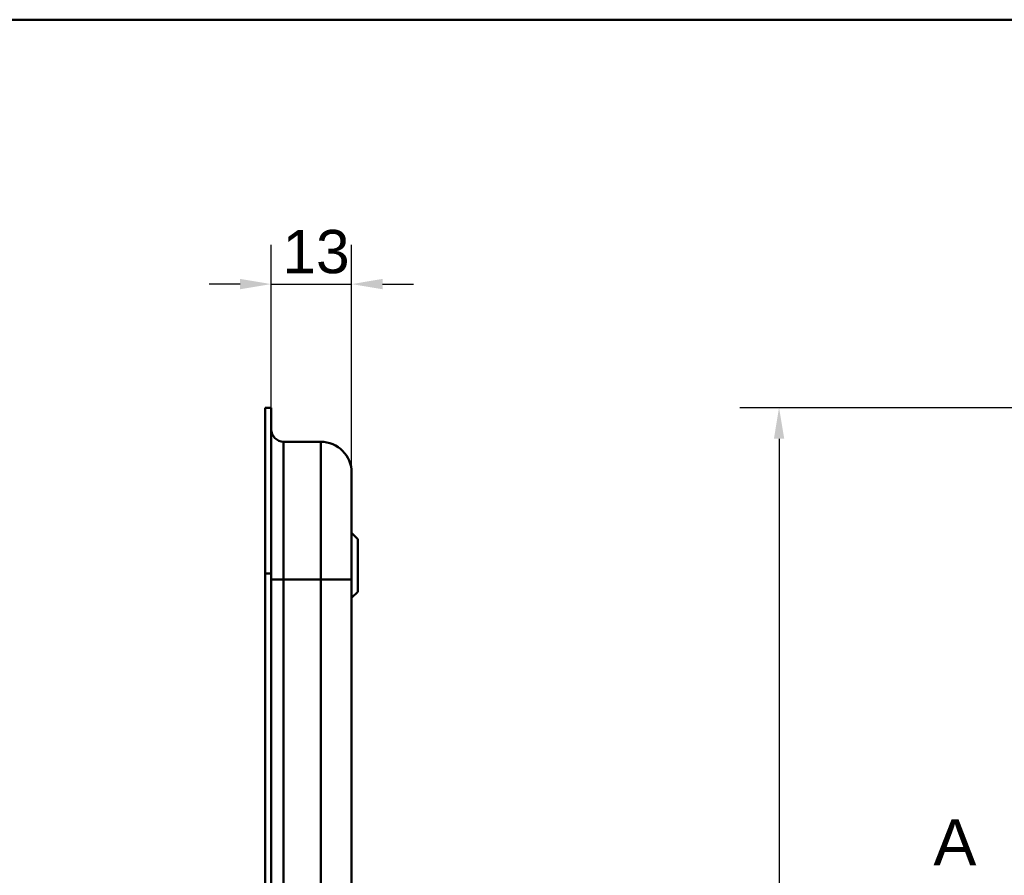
# Model space of a CAD drawing. Header units: millimetres. Extents: x 20 to 833, y 20 to 574.
# Tile 17 of 20: x 380 to 539, y 436 to 574. Entities that reach past the tile are written whole.
import ezdxf

# ---------------------------------------------------------------- set-up
doc = ezdxf.new("R2010")
doc.units = ezdxf.units.MM
doc.header["$LTSCALE"] = 2
for name, color, linetype, lineweight in [('Bemaßungen(DIN)', 7, 'Continuous', 25), ('Schnittansichtslinien(DIN)', 7, 'Continuous', 70), ('Sichtbare Kanten(DIN)', 7, 'Continuous', 50), ('Sichtbare tangentiale Kanten(DIN)', 7, 'Continuous', 50), ('Skizziergeometrie(DIN)', 7, 'Continuous', 50)]:
    doc.layers.add(name, color=color, linetype=linetype, lineweight=lineweight)
doc.styles.add('Aktuell-DINGroßer Text', font='arial.ttf')
doc.styles.add('STANDARD-DIN~0', font='arial.ttf')
doc.dimstyles.new('CAD-LAN', dxfattribs={"dimscale": 2, "dimtxt": 3.5, "dimasz": 2.5, "dimexe": 3.175, "dimexo": 0, "dimgap": 0.8, "dimtad": 1, "dimrnd": 1e-08, "dimtxsty": 'STANDARD-DIN~0', "dimcen": 0.09, "dimdle": 10, "dimclrd": 250, "dimclre": 250, "dimclrt": 250, "dimadec": 0, "dimazin": 2, "dimtfac": 1, "dimtmove": 0, "dimatfit": 3, "dimfxl": 1, "dimtolj": 1, "dimtzin": 0, "dimlwd": 25, "dimlwe": 25, "dimarcsym": 0})

# ---------------------------------------------------------------- blocks, each defined once
blk = doc.blocks.new('Ränder Standardrahmen')
at = {"layer": 'Skizziergeometrie(DIN)', "flags": 128}
blk.add_lwpolyline([(10, 10), (10, 287), (410, 287), (410, 10), (10, 10)], dxfattribs=at)
blk = doc.blocks.new('*D19')
at = {"layer": 'Bemaßungen(DIN)', "color": 250, "linetype": 'Continuous', "lineweight": 25, "true_color": 0x3f3f3f, "transparency": 16777216}
for p, q in [((420.48, 511.24), (420.48, 537.59)), ((433.51, 500.74), (433.51, 537.59)), ((415.48, 531.24), (410.48, 531.24)), ((420.48, 531.24), (433.51, 531.24)), ((438.51, 531.24), (443.51, 531.24))]:
    blk.add_line(p, q, dxfattribs=at)
at = {"layer": 'Bemaßungen(DIN)', "color": 250, "linetype": 'Continuous', "true_color": 0x3f3f3f, "transparency": 16777216}
for points in [[(415.48, 532.08), (415.48, 530.41), (420.48, 531.24)], [(438.51, 532.08), (438.51, 530.41), (433.51, 531.24)]]:
    blk.add_solid(points, dxfattribs=at)
at = {"layer": 'Defpoints', "color": 0, "linetype": 'Continuous', "transparency": 16777216}
for p in [(433.51, 531.24), (420.48, 511.24), (433.51, 500.74)]:
    blk.add_point(p, dxfattribs=at)
at = {"layer": 'Bemaßungen(DIN)', "color": 250, "linetype": 'Continuous', "lineweight": 25, "true_color": 0x3f3f3f, "transparency": 16777216, "insert": (422.31, 540), "char_height": 7, "attachment_point": 1, "style": 'STANDARD-DIN~0'}
blk.add_mtext('\\A1;13', dxfattribs=at)
blk = doc.blocks.new('*D21')
at = {"layer": 'Bemaßungen(DIN)', "color": 250, "linetype": 'Continuous', "lineweight": 25, "true_color": 0x3f3f3f, "transparency": 16777216}
for p, q in [((570.63, 511.24), (496.28, 511.24)), ((502.63, 506.24), (502.63, 271.24)), ((570.63, 266.24), (496.28, 266.24))]:
    blk.add_line(p, q, dxfattribs=at)
at = {"layer": 'Bemaßungen(DIN)', "color": 250, "linetype": 'Continuous', "true_color": 0x3f3f3f, "transparency": 16777216}
for points in [[(501.8, 506.24), (503.47, 506.24), (502.63, 511.24)], [(501.8, 271.24), (503.47, 271.24), (502.63, 266.24)]]:
    blk.add_solid(points, dxfattribs=at)
at = {"layer": 'Defpoints', "color": 0, "linetype": 'Continuous', "transparency": 16777216}
for p in [(570.63, 511.24), (502.63, 266.24), (570.63, 266.24)]:
    blk.add_point(p, dxfattribs=at)
at = {"layer": 'Bemaßungen(DIN)', "color": 250, "linetype": 'Continuous', "lineweight": 25, "true_color": 0x3f3f3f, "transparency": 16777216, "insert": (493.88, 380.92), "char_height": 7, "attachment_point": 1, "rotation": 90, "style": 'STANDARD-DIN~0'}
blk.add_mtext('\\A1;245', dxfattribs=at)
blk = doc.blocks.new('2DTransSchnitt0')
at = {"layer": 'Schnittansichtslinien(DIN)', "insert": (263.795, 218.619), "char_height": 3.734, "attachment_point": 7, "style": 'Aktuell-DINGroßer Text'}
blk.add_mtext('A', dxfattribs=at)

msp = doc.modelspace()

# ---------------------------------------------------------------- linework, layer by layer
at = {"layer": 'Sichtbare Kanten(DIN)'}
for p, q in [((419.51, 484.459), (419.51, 511.243)), ((419.51, 511.243), (420.48, 511.243)), ((420.48, 511.243), (420.48, 484.459)), ((420.51, 510.243), (420.48, 510.243)), ((420.51, 510.243), (420.51, 484.459)), ((422.51, 505.743), (428.51, 505.743)), ((434.51, 489.993), (433.51, 490.993)), ((434.51, 489.993), (434.51, 481.493)), ((419.51, 293.027), (419.51, 484.459)), ((420.48, 484.459), (420.48, 293.027)), ((420.51, 484.459), (420.51, 293.027)), ((433.51, 294.027), (433.51, 483.459)), ((434.51, 481.493), (433.51, 480.493))]:
    msp.add_line(p, q, dxfattribs=at)
for points in [[(420.51, 507.743), (420.51, 506.638), (421.405, 505.743), (422.51, 505.743)], [(428.51, 505.743), (431.271, 505.743), (433.51, 503.504), (433.51, 500.743)]]:
    msp.add_open_spline(points, degree=3, dxfattribs=at)
msp.add_open_spline([(433.51, 483.459), (433.51, 483.7), (433.51, 483.94), (433.51, 484.181), (433.51, 484.329), (433.51, 484.477), (433.51, 484.624), (433.51, 484.698), (433.51, 484.772), (433.51, 484.846), (433.51, 484.92), (433.51, 484.993), (433.51, 485.067), (433.51, 485.141), (433.51, 485.215), (433.51, 485.289), (433.51, 485.601), (433.51, 485.915), (433.51, 486.234), (433.51, 486.546), (433.51, 486.848), (433.51, 487.16), (433.51, 487.167), (433.51, 487.174), (433.51, 487.182), (433.51, 487.808), (433.51, 488.41), (433.51, 489.008), (433.51, 489.017), (433.51, 489.025), (433.51, 489.034), (433.51, 489.628), (433.51, 490.22), (433.51, 490.8), (433.51, 490.804), (433.51, 490.808), (433.51, 490.812), (433.51, 491.393), (433.51, 491.966), (433.51, 492.518), (433.51, 493.071), (433.51, 493.61), (433.51, 494.123), (433.51, 494.638), (433.51, 495.132), (433.51, 495.596), (433.51, 496.062), (433.51, 496.502), (433.51, 496.908), (433.51, 497.315), (433.51, 497.691), (433.51, 498.031), (433.51, 498.373), (433.51, 498.681), (433.51, 498.953), (433.51, 499.225), (433.51, 499.463), (433.51, 499.665), (433.51, 499.666), (433.51, 499.668), (433.51, 499.669), (433.51, 499.869), (433.51, 500.036), (433.51, 500.172), (433.51, 500.174), (433.51, 500.175), (433.51, 500.176), (433.51, 500.31), (433.51, 500.414), (433.51, 500.494), (433.51, 500.495), (433.51, 500.496), (433.51, 500.497), (433.51, 500.575), (433.51, 500.63), (433.51, 500.667), (433.51, 500.668), (433.51, 500.668), (433.51, 500.669), (433.51, 500.687), (433.51, 500.7), (433.51, 500.711), (433.51, 500.722), (433.51, 500.729), (433.51, 500.734), (433.51, 500.742), (433.51, 500.743), (433.51, 500.743)], degree=3, knots=[0, 0, 0, 0, 0.0722627, 0.0722627, 0.0722627, 0.1165652, 0.1165652, 0.1165652, 0.1387165, 0.1387165, 0.1387165, 0.1608678, 0.1608678, 0.1608678, 0.1830113, 0.1830113, 0.1830113, 0.2766978, 0.2766978, 0.2766978, 0.3682092, 0.3682092, 0.3682092, 0.3703765, 0.3703765, 0.3703765, 0.5540731, 0.5540731, 0.5540731, 0.5567136, 0.5567136, 0.5567136, 0.7394778, 0.7394778, 0.7394778, 0.740823, 0.740823, 0.740823, 0.9239034, 0.9239034, 0.9239034, 1.1070524, 1.1070524, 1.1070524, 1.2909149, 1.2909149, 1.2909149, 1.4756704, 1.4756704, 1.4756704, 1.6608948, 1.6608948, 1.6608948, 1.8466108, 1.8466108, 1.8466108, 2.032785, 2.032785, 2.032785, 2.0338644, 2.0338644, 2.0338644, 2.2185007, 2.2185007, 2.2185007, 2.220125, 2.220125, 2.220125, 2.4027992, 2.4027992, 2.4027992, 2.4055271, 2.4055271, 2.4055271, 2.5869644, 2.5869644, 2.5869644, 2.5890782, 2.5890782, 2.5890782, 2.6793139, 2.6793139, 2.6793139, 2.7720228, 2.7720228, 2.7720228, 2.9310826, 2.9310826, 2.9310826, 2.9310826], dxfattribs=at)
at = {"layer": 'Sichtbare tangentiale Kanten(DIN)'}
for p, q in [((422.51, 505.743), (422.51, 483.459)), ((428.51, 483.459), (428.51, 505.743)), ((419.51, 484.459), (420.48, 484.459)), ((420.48, 484.459), (420.51, 484.459)), ((422.51, 483.459), (422.51, 294.027)), ((428.51, 483.459), (422.51, 483.459)), ((428.51, 294.027), (428.51, 483.459))]:
    msp.add_line(p, q, dxfattribs=at)
for points in [[(420.51, 483.459), (420.51, 483.459), (421.405, 483.459), (422.51, 483.459)], [(428.51, 483.459), (431.271, 483.459), (433.51, 483.459), (433.51, 483.459)]]:
    msp.add_open_spline(points, degree=3, dxfattribs=at)

# ---------------------------------------------------------------- block references
at = {"xscale": 2, "yscale": 2, "zscale": 2}
msp.add_blockref('Ränder Standardrahmen', (0, 0), dxfattribs=at)
at = {"layer": 'Schnittansichtslinien(DIN)', "xscale": 2, "yscale": 2, "zscale": 2}
msp.add_blockref('2DTransSchnitt0', (0, 0), dxfattribs=at)

# ---------------------------------------------------------------- dimensions: what is measured, and where the dimension line sits
at = {"layer": 'Bemaßungen(DIN)', "color": 250, "linetype": 'Continuous', "lineweight": 25, "true_color": 0x3f3f3f}
for base, p1, p2, angle, override, picture, middle in [((433.51, 531.243), (420.48, 511.243), (433.51, 500.743), 180, {"dimgap": 0.8, "dimdec": 0, "dimtol": 0, "dimlim": 0, "dimtp": 0, "dimtm": 0, "dimtdec": 2, "dimtofl": 1, "dimatfit": 1}, '*D19', (426.995, 531.243)), ((502.633, 266.243), (570.633, 511.243), (570.633, 266.243), 90, {"dimgap": 0.8, "dimdec": 2, "dimtol": 0, "dimlim": 0, "dimtp": 0, "dimtm": 0, "dimtdec": 2, "dimtofl": 0, "dimatfit": 1}, '*D21', (502.633, 388.743))]:
    dim = msp.add_linear_dim(base=base, p1=p1, p2=p2, angle=angle, dimstyle='CAD-LAN', override=override, dxfattribs=at)
    dim.commit()
    dim.dimension.update_dxf_attribs({"geometry": picture, "text_midpoint": middle, "dimtype": 160})

doc.saveas('drawing.dxf')
